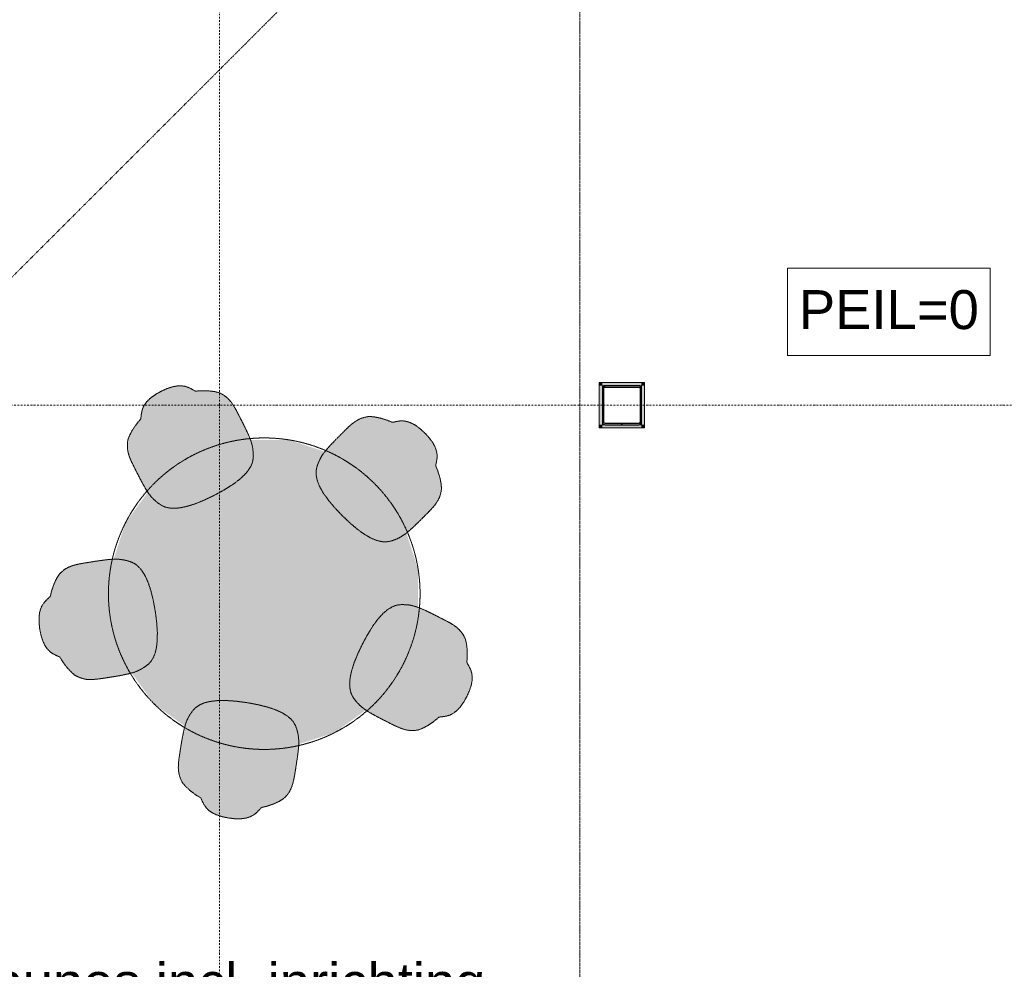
# Model space of a CAD drawing. Extents: x 0 to 92550, y 0 to 59400.
# Tile 25 of 87: x 19970 to 23761, y 31727 to 35385. Entities that reach past the tile are written whole.
import ezdxf
from ezdxf.xclip import XClip

# ---------------------------------------------------------------- set-up
doc = ezdxf.new("R2010")
doc.units = 0
doc.header["$MEASUREMENT"] = 0
doc.header["$XCLIPFRAME"] = 0
for name, pattern in [('Streep-punt fijn', [1251.000023, 626.000023, -312.5, 0, -312.5]), ('Streeplijn', [468.700004, 312.5, -156.200004]), ('Streeplijn fijn', [234.119993, 155.999994, -78.119999])]:
    doc.linetypes.add(name, pattern=pattern)
for name, color, linetype in [('ZZ 28 HDC staalconstructies', 7, 'Continuous'), ('ZZ 42 Aftimmerwerk algemeen', 7, 'Continuous'), ('ZZ 72 Vaste inrichting', 7, 'Continuous'), ('ZZ A Stramien', 7, 'Continuous'), ('ZZ Aankleding 2D tek', 7, 'Continuous'), ('ZZ Info_tekst Algemeen', 7, 'Continuous')]:
    doc.layers.add(name, color=color, linetype=linetype)
doc.styles.add('GENERATED_STYLE_1', font='arial.ttf')

# ---------------------------------------------------------------- blocks, each defined once
blk = doc.blocks.new('Drawing_1_1', base_point=(5738.9, 6500))
at = {"layer": 'ZZ 28 HDC staalconstructies', "linetype": 'Continuous', "lineweight": 0, "true_color": 0x000000}
h = blk.add_hatch(dxfattribs=at)
h.set_pattern_fill('515_Staal_0001', color=18, style=0, pattern_type=2)
h.set_pattern_definition([(225, (22213.87, 33965), (-159.1, 159.1), []), (225, (22160.83, 34018.03), (-159.1, 159.1), [])])
h.paths.add_polyline_path([(22353.9, 33975), (22223.9, 33975, 0.414214), (22213.9, 33965), (22213.9, 33835, 0.414214), (22223.9, 33825), (22353.9, 33825, 0.414214), (22363.9, 33835), (22363.9, 33965, 0.414214)])
h.paths.add_polyline_path([(22353.9, 33970, -0.414214), (22358.9, 33965), (22358.9, 33835, -0.414214), (22353.9, 33830), (22223.9, 33830, -0.414214), (22218.9, 33835), (22218.9, 33965, -0.414214), (22223.9, 33970)], flags=0)
at = {"layer": 'ZZ 42 Aftimmerwerk algemeen', "linetype": 'Continuous', "lineweight": 0, "true_color": 0x7f7f7f}
for points in [[(22213.9, 33987), (22201.9, 33987), (22213.9, 33975)], [(22213.9, 33975), (22201.9, 33987), (22201.9, 33975)], [(22213.9, 33825), (22213.9, 33975), (22201.9, 33975), (22201.9, 33825)], [(22213.9, 33975), (22363.9, 33975), (22363.9, 33987), (22213.9, 33987)], [(22363.9, 33975), (22375.9, 33987), (22363.9, 33987)], [(22363.9, 33975), (22375.9, 33975), (22375.9, 33987)], [(22363.9, 33975), (22363.9, 33825), (22375.9, 33825), (22375.9, 33975)], [(22213.9, 33825), (22201.9, 33813), (22213.9, 33813)], [(22201.9, 33825), (22201.9, 33813), (22213.9, 33825)], [(22363.9, 33825), (22213.9, 33825), (22213.9, 33813), (22363.9, 33813)], [(22363.9, 33825), (22375.9, 33813), (22375.9, 33825)], [(22363.9, 33813), (22375.9, 33813), (22363.9, 33825)]]:
    blk.add_hatch(color=8, dxfattribs=at).paths.add_polyline_path(points)
at = {"layer": 'ZZ 72 Vaste inrichting', "linetype": 'Continuous', "lineweight": 0, "true_color": 0xffffff}
for points in [[(20838.9, 33811.9), (20828.7, 33832.3), (20818.7, 33851.9), (20809.7, 33869.5), (20801.3, 33885.3), (20793.1, 33899.1), (20785.1, 33911.1), (20776.3, 33921.3), (20767.7, 33929.9), (20759.1, 33936.5), (20750.9, 33941.5), (20745.9, 33944.5), (20738.7, 33947.8), (20731.5, 33949.9), (20720.3, 33952.7), (20702.5, 33954.7), (20695.5, 33955.5), (20672.7, 33955.9), (20665.5, 33955.9), (20656.5, 33955.1), (20647.1, 33954.3), (20641.5, 33957.1), (20631.1, 33962.9), (20620.5, 33968.3), (20608.5, 33972.5), (20594.5, 33974.7), (20577.7, 33974.5), (20558.5, 33971.1), (20536.7, 33963.9), (20514.3, 33953.7), (20493.1, 33941.5), (20474.5, 33928.3), (20460.3, 33914.7), (20450.3, 33901.3), (20443.9, 33888.7), (20440.3, 33876.5), (20438.3, 33864.7), (20436.9, 33852.9), (20435.9, 33846.7), (20429.7, 33839.5), (20423.9, 33832.7), (20419.5, 33826.9), (20406.3, 33808.1), (20402.9, 33802.1), (20394.3, 33786.5), (20389.9, 33775.7), (20387.1, 33768.7), (20385.7, 33760.9), (20385.1, 33755.1), (20384.5, 33745.7), (20384.9, 33734.7), (20386.5, 33722.7), (20389.7, 33709.7), (20394.5, 33696.1), (20401.1, 33681.3), (20408.9, 33665.3), (20417.7, 33647.7), (20427.7, 33628.1), (20438.3, 33607.9), (20448.9, 33588.5), (20459.3, 33571.1), (20468.7, 33557.1), (20477.9, 33545.9), (20487.1, 33536.5), (20496.3, 33528.3), (20506.5, 33520.3), (20517.5, 33513.3), (20530.3, 33507.9), (20545.1, 33504.3), (20563.3, 33502.9), (20585.3, 33504.5), (20612.1, 33509.9), (20643.7, 33519.5), (20680.1, 33534.3), (20718.7, 33552.7), (20756.1, 33573.1), (20789.5, 33593.9), (20816.1, 33613.9), (20836.1, 33632.3), (20850.3, 33649.1), (20859.9, 33664.5), (20865.7, 33678.7), (20868.7, 33692.3), (20869.7, 33705.3), (20869.1, 33718.1), (20867.9, 33730.7), (20865.7, 33743.5), (20861.9, 33757.5), (20856.3, 33773.5), (20848.3, 33791.8)], [(21495.9, 33440.3), (21512.1, 33456.3), (21527.7, 33471.9), (21541.7, 33485.9), (21553.9, 33498.7), (21564.7, 33510.7), (21573.5, 33522.3), (21580.5, 33533.5), (21585.9, 33544.5), (21589.7, 33554.6), (21591.9, 33563.9), (21593.1, 33569.7), (21594.1, 33577.5), (21593.7, 33585.1), (21592.9, 33596.7), (21589.5, 33614.1), (21588.1, 33621.1), (21581.3, 33642.9), (21579.1, 33649.7), (21575.5, 33657.9), (21571.9, 33666.7), (21572.9, 33672.9), (21575.3, 33684.5), (21577.1, 33696.5), (21577.3, 33709.1), (21575.1, 33723.1), (21569.7, 33738.9), (21560.5, 33756.3), (21546.9, 33774.7), (21530.3, 33792.7), (21512.1, 33809.3), (21493.9, 33822.9), (21476.5, 33832.1), (21460.7, 33837.5), (21446.7, 33839.7), (21433.9, 33839.5), (21422.1, 33837.6), (21410.5, 33835.2), (21404.3, 33834.3), (21395.5, 33837.9), (21387.3, 33841.5), (21380.3, 33843.9), (21358.5, 33850.5), (21351.7, 33851.9), (21334.3, 33855.3), (21322.5, 33856.3), (21315.1, 33856.5), (21307.3, 33855.5), (21301.5, 33854.3), (21292.3, 33852.1), (21282.1, 33848.3), (21271.1, 33843.1), (21259.9, 33835.9), (21248.3, 33827.1), (21236.3, 33816.5), (21223.5, 33804.1), (21209.5, 33790.1), (21193.9, 33774.5), (21177.9, 33758.3), (21162.7, 33742.1), (21149.5, 33726.9), (21139.1, 33713.5), (21131.3, 33701.5), (21125.1, 33689.9), (21120.1, 33678.3), (21115.7, 33666.3), (21112.5, 33653.7), (21111.1, 33639.9), (21112.5, 33624.5), (21116.7, 33606.9), (21125.1, 33586.5), (21138.5, 33562.7), (21157.5, 33535.7), (21182.9, 33505.5), (21212.1, 33474.5), (21243.1, 33445.3), (21273.3, 33419.9), (21300.3, 33400.9), (21324.1, 33387.5), (21344.5, 33379.1), (21362.1, 33374.9), (21377.5, 33373.7), (21391.3, 33374.9), (21403.9, 33378), (21415.9, 33382.5), (21427.5, 33387.5), (21438.9, 33393.7), (21451.1, 33401.5), (21464.5, 33411.9), (21479.7, 33425.1)], [(21335.9, 32749.7), (21446.3, 32901.7), (21504.3, 33080.1), (21504.3, 33267.9), (21446.3, 33446.5), (21335.9, 33598.3), (21184.1, 33708.7), (21005.5, 33766.7), (20817.7, 33766.7), (20639.3, 33708.7), (20487.3, 33598.3), (20377.1, 33446.5), (20319.1, 33267.9), (20319.1, 33080.1), (20377.1, 32901.7), (20487.3, 32749.7), (20639.3, 32639.5), (20817.7, 32581.5), (21005.5, 32581.5), (21184.1, 32639.5)], [(20282.5, 33301.9), (20259.9, 33298.7), (20238.1, 33295.1), (20218.7, 33292.1), (20201.1, 33288.9), (20185.3, 33285.5), (20171.5, 33281.5), (20159.1, 33276.3), (20148.3, 33270.7), (20139.3, 33264.5), (20132.1, 33258.5), (20127.7, 33254.5), (20122.3, 33248.7), (20118.1, 33242.5), (20112.1, 33232.7), (20104.5, 33216.5), (20101.5, 33210.1), (20094.3, 33188.5), (20092.1, 33181.5), (20090.1, 33172.9), (20087.9, 33163.5), (20083.3, 33159.1), (20074.7, 33151.1), (20066.3, 33142.5), (20058.5, 33132.5), (20052, 33119.9), (20047.1, 33103.9), (20044.5, 33084.5), (20044.7, 33061.5), (20047.3, 33037.1), (20052.3, 33013.1), (20059.3, 32991.3), (20067.7, 32973.7), (20077.3, 32960.1), (20087.5, 32950.1), (20097.9, 32942.7), (20108.5, 32937.3), (20119.3, 32932.3), (20124.9, 32929.5), (20129.9, 32921.3), (20134.5, 32913.7), (20138.7, 32907.7), (20152.3, 32889.5), (20157.1, 32884.3), (20169.3, 32871.3), (20178.1, 32863.7), (20183.9, 32859.1), (20190.9, 32855.3), (20196.3, 32852.9), (20205.1, 32849.3), (20215.5, 32846.3), (20227.5, 32844), (20240.9, 32843.3), (20255.2, 32843.7), (20271.3, 32845.2), (20289.1, 32847.7), (20308.4, 32850.7), (20330.2, 32854.1), (20352.7, 32857.9), (20374.5, 32862.1), (20394.3, 32866.5), (20410.5, 32871.3), (20423.9, 32876.5), (20435.7, 32882.3), (20446.5, 32888.7), (20457.1, 32895.7), (20467.3, 32904.1), (20476.3, 32914.5), (20484.3, 32927.5), (20491.3, 32944.3), (20496.5, 32965.7), (20499.7, 32992.9), (20500.1, 33025.9), (20497.3, 33065.3), (20491.9, 33107.5), (20484.1, 33149.5), (20474.5, 33187.7), (20463.9, 33219.1), (20452.5, 33243.9), (20440.9, 33262.7), (20429.1, 33276.5), (20417.5, 33286.5), (20405.5, 33293.5), (20393.3, 33298.3), (20381, 33301.7), (20368.9, 33304.5), (20355.9, 33306.3), (20341.3, 33307.1), (20324.5, 33306.7), (20304.3, 33304.9)], [(21345.5, 32700.7), (21365.7, 32690.1), (21385.3, 32680.3), (21402.9, 32671.3), (21418.9, 32663.5), (21433.7, 32657.1), (21447.3, 32652.1), (21460.3, 32648.9), (21472.3, 32647.3), (21483.1, 32646.8), (21492.7, 32647.5), (21498.5, 32648), (21506.3, 32649.7), (21513.3, 32652.3), (21524.1, 32656.7), (21539.7, 32665.3), (21545.7, 32668.6), (21564.5, 32681.9), (21570.3, 32686.3), (21576.9, 32692.1), (21584.3, 32698.3), (21590.5, 32699.3), (21602.3, 32700.7), (21614.1, 32702.7), (21626.3, 32706.3), (21638.9, 32712.7), (21652.3, 32722.7), (21665.9, 32736.9), (21679.1, 32755.5), (21691.3, 32776.9), (21701.3, 32799.1), (21708.7, 32820.9), (21712.1, 32840.1), (21712.3, 32856.9), (21710.1, 32870.9), (21705.9, 32882.9), (21700.5, 32893.5), (21694.7, 32903.9), (21691.9, 32909.5), (21692.5, 32918.9), (21693.3, 32927.9), (21693.5, 32935.1), (21693.1, 32958.1), (21692.3, 32964.9), (21690.1, 32982.7), (21687.3, 32994), (21685.5, 33001.1), (21681.9, 33008.3), (21679.1, 33013.5), (21674.1, 33021.5), (21667.3, 33030.1), (21658.9, 33038.9), (21648.7, 33047.5), (21636.7, 33055.7), (21622.9, 33063.7), (21607.1, 33072.1), (21589.5, 33081.1), (21569.9, 33091.1), (21549.5, 33101.3), (21529.5, 33110.7), (21510.9, 33118.7), (21495.1, 33124.3), (21481.1, 33128.1), (21468.1, 33130.5), (21455.7, 33131.5), (21442.9, 33132.1), (21429.9, 33131.3), (21416.3, 33128.2), (21402.1, 33122.2), (21386.7, 33112.7), (21369.9, 33098.5), (21351.3, 33078.5), (21331.5, 33052), (21310.7, 33018.5), (21290.3, 32981.1), (21271.9, 32942.7), (21257.1, 32906.1), (21247.5, 32874.5), (21242.1, 32847.6), (21240.5, 32825.7), (21241.9, 32807.7), (21245.3, 32792.7), (21250.9, 32779.9), (21257.9, 32768.9), (21265.7, 32758.9), (21274.1, 32749.5), (21283.5, 32740.3), (21294.7, 32731.3), (21308.7, 32721.7), (21326.1, 32711.3)], [(20595.5, 32615.1), (20591.7, 32592.6), (20588.3, 32571.1), (20585.3, 32551.5), (20582.7, 32533.7), (20581.3, 32517.9), (20580.7, 32503.3), (20581.7, 32489.8), (20583.9, 32478.1), (20586.9, 32467.5), (20590.5, 32458.7), (20592.9, 32453.5), (20596.7, 32446.3), (20601.3, 32440.7), (20608.9, 32431.7), (20621.9, 32419.5), (20627.1, 32414.9), (20645.3, 32401.1), (20651.3, 32396.9), (20658.9, 32392.3), (20667.1, 32387.3), (20669.9, 32381.7), (20674.7, 32370.9), (20680.3, 32360.3), (20687.7, 32349.9), (20697.5, 32339.7), (20711.3, 32330.1), (20728.9, 32321.7), (20750.7, 32314.7), (20774.7, 32309.9), (20799.1, 32307.1), (20821.9, 32306.9), (20841.3, 32309.5), (20857.3, 32314.5), (20869.9, 32321.1), (20880.1, 32328.7), (20888.7, 32337.1), (20896.7, 32345.9), (20901.1, 32350.3), (20910.3, 32352.5), (20919.1, 32354.4), (20926.1, 32356.7), (20947.7, 32364.1), (20954.1, 32366.9), (20970.1, 32374.5), (20980.1, 32380.7), (20986.3, 32384.6), (20992.1, 32390.1), (20996.1, 32394.5), (21002.1, 32401.7), (21008.3, 32410.7), (21013.9, 32421.5), (21018.9, 32433.9), (21023.1, 32447.9), (21026.5, 32463.5), (21029.7, 32481.1), (21032.7, 32500.7), (21036.1, 32522.3), (21039.5, 32544.9), (21042.3, 32566.9), (21044.3, 32586.9), (21044.7, 32603.9), (21043.9, 32618.3), (21042.1, 32631.3), (21039.3, 32643.4), (21035.9, 32655.7), (21031.1, 32667.9), (21023.9, 32679.9), (21013.9, 32691.5), (21000.1, 32703.3), (20981.5, 32714.8), (20956.7, 32726.3), (20925.3, 32736.9), (20887.1, 32746.5), (20845.1, 32754.3), (20802.9, 32759.9), (20763.5, 32762.7), (20730.5, 32762), (20703.3, 32758.9), (20681.9, 32753.7), (20665.1, 32746.7), (20652.1, 32738.7), (20641.7, 32729.7), (20633.3, 32719.5), (20626.1, 32708.8), (20619.7, 32698.1), (20614.1, 32686.5), (20608.9, 32672.9), (20604.1, 32656.7), (20599.7, 32636.9)]]:
    blk.add_hatch(color=7, dxfattribs=at).paths.add_polyline_path(points)
at = {"layer": 'ZZ 28 HDC staalconstructies', "color": 7, "linetype": 'Continuous', "lineweight": 25, "ltscale": 0.01, "flags": 128}
for points in [[(22353.9, 33975), (22223.9, 33975, 0.414214), (22213.9, 33965), (22213.9, 33835, 0.414214), (22223.9, 33825), (22353.9, 33825, 0.414214), (22363.9, 33835), (22363.9, 33965, 0.414214)], [(22353.9, 33970, -0.414214), (22358.9, 33965), (22358.9, 33835, -0.414214), (22353.9, 33830), (22223.9, 33830, -0.414214), (22218.9, 33835), (22218.9, 33965, -0.414214), (22223.9, 33970)]]:
    blk.add_lwpolyline(points, format="xyb", close=True, dxfattribs=at)
at = {"layer": 'ZZ 42 Aftimmerwerk algemeen', "color": 7, "linetype": 'Continuous', "lineweight": 9, "ltscale": 0.01, "flags": 128}
for points in [[(22201.9, 33987), (22213.9, 33987)], [(22201.9, 33987), (22201.9, 33813)], [(22363.9, 33987), (22213.9, 33987)], [(22213.9, 33825), (22213.9, 33975)], [(22213.9, 33975), (22363.9, 33975)], [(22375.9, 33987), (22363.9, 33987)], [(22363.9, 33975), (22363.9, 33825)], [(22375.9, 33825), (22375.9, 33987)], [(22363.9, 33825), (22213.9, 33825)], [(22375.9, 33813), (22375.9, 33825)], [(22201.9, 33813), (22213.9, 33813)], [(22213.9, 33813), (22375.9, 33813)]]:
    blk.add_lwpolyline(points, dxfattribs=at)
at = {"layer": 'ZZ 72 Vaste inrichting', "color": 174, "linetype": 'Streeplijn fijn', "lineweight": 5, "ltscale": 0.01, "true_color": 0x0000aa, "flags": 128}
for points in [[(20536.7, 33963.9), (20558.5, 33971.1)], [(20558.5, 33971.1), (20577.7, 33974.5)], [(20577.7, 33974.5), (20594.5, 33974.7)], [(20594.5, 33974.7), (20608.5, 33972.5)], [(20608.5, 33972.5), (20620.5, 33968.3)], [(20474.5, 33928.3), (20493.1, 33941.5)], [(20493.1, 33941.5), (20514.3, 33953.7)], [(20514.3, 33953.7), (20536.7, 33963.9)], [(20620.5, 33968.3), (20631.1, 33962.8)], [(20631.1, 33962.9), (20641.5, 33957.1)], [(20641.5, 33957.1), (20647.1, 33954.3)], [(20647.1, 33954.3), (20656.5, 33955.1)], [(20656.5, 33955.1), (20665.5, 33955.9)], [(20665.5, 33955.9), (20672.7, 33955.9)], [(20672.7, 33955.9), (20695.5, 33955.5)], [(20695.5, 33955.5), (20702.5, 33954.7)], [(20702.5, 33954.7), (20720.3, 33952.7)], [(20720.3, 33952.7), (20731.5, 33949.9)], [(20731.5, 33949.9), (20738.7, 33947.9)], [(20738.7, 33947.9), (20745.9, 33944.5)], [(20745.9, 33944.5), (20750.9, 33941.4)], [(20750.9, 33941.5), (20759.1, 33936.5)], [(20759.1, 33936.5), (20767.7, 33929.9)], [(20443.9, 33888.7), (20450.3, 33901.3)], [(20450.3, 33901.3), (20460.3, 33914.7)], [(20460.3, 33914.7), (20474.5, 33928.3)], [(20767.7, 33929.9), (20776.3, 33921.3)], [(20776.3, 33921.3), (20785.1, 33911.1)], [(20785.1, 33911.1), (20793.1, 33899.1)], [(20793.1, 33899.1), (20801.3, 33885.3)], [(20436.9, 33852.9), (20438.3, 33864.7)], [(20438.3, 33864.7), (20440.3, 33876.5)], [(20440.3, 33876.5), (20443.9, 33888.7)], [(20801.3, 33885.3), (20809.7, 33869.5)], [(20809.7, 33869.5), (20818.7, 33851.9)], [(20406.3, 33808.1), (20419.5, 33826.9)], [(20419.5, 33826.9), (20423.9, 33832.7)], [(20423.9, 33832.7), (20429.7, 33839.5)], [(20429.7, 33839.5), (20435.9, 33846.7)], [(20435.9, 33846.7), (20436.9, 33852.9)], [(20818.7, 33851.9), (20828.7, 33832.3)], [(20828.7, 33832.3), (20838.9, 33811.9)], [(21236.3, 33816.5), (21248.3, 33827.1)], [(21248.3, 33827.1), (21259.9, 33835.9)], [(21259.9, 33835.9), (21271.1, 33843.1)], [(21271.1, 33843.1), (21282.1, 33848.3)], [(21282.1, 33848.3), (21292.3, 33852.1)], [(21292.3, 33852.1), (21301.5, 33854.3)], [(21301.5, 33854.3), (21307.3, 33855.5)], [(21307.3, 33855.5), (21315.1, 33856.5)], [(21315.1, 33856.5), (21322.5, 33856.3)], [(21322.5, 33856.3), (21334.3, 33855.3)], [(21334.3, 33855.3), (21351.7, 33851.9)], [(21351.7, 33851.9), (21358.5, 33850.5)], [(21358.5, 33850.5), (21380.3, 33843.8)], [(21380.3, 33843.9), (21387.3, 33841.5)], [(21387.3, 33841.5), (21395.5, 33837.9)], [(21395.5, 33837.9), (21404.3, 33834.3)], [(21404.3, 33834.3), (21410.5, 33835.3)], [(21410.5, 33835.3), (21422.1, 33837.7)], [(21422.1, 33837.7), (21433.9, 33839.5)], [(21433.9, 33839.5), (21446.7, 33839.7)], [(21446.7, 33839.7), (21460.7, 33837.5)], [(21460.7, 33837.5), (21476.5, 33832.1)], [(21476.5, 33832.1), (21493.9, 33822.9)], [(21493.9, 33822.9), (21512.1, 33809.3)], [(20389.9, 33775.7), (20394.3, 33786.5)], [(20394.3, 33786.5), (20402.9, 33802.1)], [(20402.9, 33802.1), (20406.3, 33808.1)], [(20838.9, 33811.9), (20848.3, 33791.8)], [(20848.3, 33791.9), (20856.3, 33773.5)], [(21193.9, 33774.5), (21209.5, 33790.1)], [(21209.5, 33790.1), (21223.5, 33804)], [(21223.5, 33804.1), (21236.3, 33816.5)], [(21512.1, 33809.3), (21530.3, 33792.7)], [(21530.3, 33792.7), (21546.9, 33774.7)], [(20384.5, 33745.7), (20385.1, 33755.1)], [(20384.9, 33734.7), (20384.5, 33745.7)], [(20385.1, 33755.1), (20385.7, 33760.9)], [(20385.7, 33760.9), (20387.1, 33768.7)], [(20387.1, 33768.7), (20389.9, 33775.7)], [(20856.3, 33773.5), (20861.9, 33757.5)], [(20861.9, 33757.5), (20865.7, 33743.5)], [(20865.7, 33743.5), (20867.9, 33730.7)], [(21162.7, 33742.1), (21177.9, 33758.3)], [(21177.9, 33758.3), (21193.9, 33774.5)], [(21546.9, 33774.7), (21560.5, 33756.3)], [(21560.5, 33756.3), (21569.7, 33738.9)], [(20386.5, 33722.7), (20384.9, 33734.7)], [(20389.7, 33709.7), (20386.5, 33722.7)], [(20394.5, 33696.1), (20389.7, 33709.7)], [(20867.9, 33730.7), (20869.1, 33718.1)], [(20869.1, 33718.1), (20869.7, 33705.3)], [(21131.3, 33701.5), (21139.1, 33713.5)], [(21139.1, 33713.5), (21149.5, 33726.9)], [(21149.5, 33726.9), (21162.7, 33742.1)], [(21569.7, 33738.9), (21575.1, 33723.1)], [(21575.1, 33723.1), (21577.3, 33709.1)], [(21577.3, 33709.1), (21577.1, 33696.5)], [(20401.1, 33681.3), (20394.5, 33696.1)], [(20408.9, 33665.3), (20401.1, 33681.3)], [(20865.7, 33678.7), (20859.9, 33664.5)], [(20868.7, 33692.3), (20865.7, 33678.7)], [(20869.7, 33705.3), (20868.7, 33692.3)], [(21115.7, 33666.3), (21120.1, 33678.3)], [(21120.1, 33678.3), (21125.1, 33689.9)], [(21125.1, 33689.9), (21131.3, 33701.5)], [(21572.9, 33672.9), (21571.9, 33666.7)], [(21575.3, 33684.5), (21572.9, 33672.9)], [(21577.1, 33696.5), (21575.3, 33684.5)], [(20417.7, 33647.7), (20408.9, 33665.3)], [(20427.7, 33628.1), (20417.7, 33647.7)], [(20836.1, 33632.3), (20816.1, 33613.9)], [(20850.3, 33649.1), (20836.1, 33632.3)], [(20859.9, 33664.5), (20850.3, 33649.1)], [(21111.1, 33639.9), (21112.5, 33653.7)], [(21112.5, 33624.5), (21111.1, 33639.9)], [(21112.5, 33653.7), (21115.7, 33666.3)], [(21571.9, 33666.7), (21575.5, 33657.9)], [(21575.5, 33657.9), (21579.1, 33649.7)], [(21579.1, 33649.7), (21581.3, 33642.9)], [(21581.3, 33642.9), (21588.1, 33621.1)], [(20438.3, 33607.9), (20427.7, 33628.1)], [(20448.9, 33588.5), (20438.3, 33607.9)], [(20789.5, 33593.9), (20756.1, 33573.1)], [(20816.1, 33613.9), (20789.5, 33593.9)], [(21116.7, 33606.9), (21112.5, 33624.5)], [(21125.1, 33586.5), (21116.7, 33606.9)], [(21588.1, 33621.1), (21589.5, 33614.1)], [(21589.5, 33614.1), (21592.9, 33596.7)], [(21592.9, 33596.7), (21593.7, 33585.1)], [(20459.3, 33571.1), (20448.9, 33588.5)], [(20468.7, 33557.1), (20459.3, 33571.1)], [(20477.9, 33545.9), (20468.7, 33557.1)], [(20756.1, 33573.1), (20718.7, 33552.7)], [(21138.5, 33562.7), (21125.1, 33586.5)], [(21157.5, 33535.7), (21138.5, 33562.7)], [(21589.7, 33554.7), (21585.9, 33544.5)], [(21591.9, 33563.9), (21589.7, 33554.7)], [(21593.1, 33569.7), (21591.9, 33563.9)], [(21594.1, 33577.5), (21593.1, 33569.6)], [(21593.7, 33585.1), (21594.1, 33577.5)], [(20487.1, 33536.5), (20477.9, 33545.9)], [(20496.3, 33528.3), (20487.1, 33536.5)], [(20506.5, 33520.3), (20496.3, 33528.3)], [(20517.5, 33513.3), (20506.5, 33520.3)], [(20643.7, 33519.5), (20612.1, 33509.9)], [(20680.1, 33534.3), (20643.7, 33519.5)], [(20718.7, 33552.7), (20680.1, 33534.3)], [(21182.9, 33505.5), (21157.5, 33535.7)], [(21573.5, 33522.3), (21564.7, 33510.7)], [(21580.5, 33533.5), (21573.5, 33522.3)], [(21585.9, 33544.5), (21580.5, 33533.5)], [(20530.3, 33507.9), (20517.5, 33513.3)], [(20545.1, 33504.3), (20530.3, 33507.9)], [(20563.3, 33502.9), (20545.1, 33504.3)], [(20585.3, 33504.5), (20563.3, 33502.9)], [(20612.1, 33509.9), (20585.3, 33504.4)], [(21212.1, 33474.5), (21182.9, 33505.5)], [(21541.7, 33485.9), (21527.7, 33471.9)], [(21553.9, 33498.7), (21541.7, 33485.9)], [(21564.7, 33510.7), (21553.9, 33498.7)], [(21243.1, 33445.3), (21212.1, 33474.5)], [(21273.3, 33419.9), (21243.1, 33445.3)], [(21495.9, 33440.3), (21479.7, 33425.1)], [(21512.1, 33456.3), (21495.9, 33440.3)], [(21527.7, 33471.9), (21512.1, 33456.3)], [(21300.3, 33400.9), (21273.3, 33419.9)], [(21464.5, 33411.9), (21451.1, 33401.5)], [(21479.7, 33425.1), (21464.5, 33411.9)], [(21324.1, 33387.5), (21300.3, 33400.9)], [(21344.5, 33379.1), (21324.1, 33387.5)], [(21362.1, 33374.9), (21344.5, 33379.1)], [(21377.5, 33373.7), (21362.1, 33374.9)], [(21391.3, 33374.9), (21377.5, 33373.7)], [(21403.9, 33378.1), (21391.3, 33374.9)], [(21415.9, 33382.5), (21403.9, 33378.1)], [(21427.5, 33387.5), (21415.9, 33382.5)], [(21438.9, 33393.7), (21427.5, 33387.5)], [(21451.1, 33401.5), (21438.9, 33393.7)], [(20185.3, 33285.5), (20201.1, 33288.9)], [(20201.1, 33288.9), (20218.7, 33292.1)], [(20218.7, 33292.1), (20238.1, 33295.1)], [(20238.1, 33295.1), (20259.9, 33298.7)], [(20259.9, 33298.7), (20282.5, 33301.9)], [(20282.5, 33301.9), (20304.3, 33304.9)], [(20304.3, 33304.9), (20324.5, 33306.6)], [(20324.5, 33306.7), (20341.3, 33307.1)], [(20341.3, 33307.1), (20355.9, 33306.3)], [(20355.9, 33306.3), (20368.9, 33304.4)], [(20368.9, 33304.5), (20381.1, 33301.7)], [(20381.1, 33301.7), (20393.3, 33298.3)], [(20393.3, 33298.3), (20405.5, 33293.5)], [(20405.5, 33293.5), (20417.5, 33286.5)], [(20122.3, 33248.7), (20127.7, 33254.5)], [(20127.7, 33254.5), (20132.1, 33258.5)], [(20132.1, 33258.5), (20139.3, 33264.5)], [(20139.3, 33264.5), (20148.3, 33270.7)], [(20148.3, 33270.7), (20159.1, 33276.3)], [(20159.1, 33276.3), (20171.5, 33281.5)], [(20171.5, 33281.5), (20185.3, 33285.5)], [(20417.5, 33286.5), (20429.1, 33276.5)], [(20429.1, 33276.5), (20440.9, 33262.7)], [(20440.9, 33262.7), (20452.5, 33243.9)], [(20101.5, 33210.1), (20104.5, 33216.5)], [(20104.5, 33216.5), (20112.1, 33232.7)], [(20112.1, 33232.7), (20118.1, 33242.5)], [(20118.1, 33242.5), (20122.3, 33248.7)], [(20452.5, 33243.9), (20463.9, 33219)], [(20463.9, 33219.1), (20474.5, 33187.7)], [(20090.1, 33172.9), (20092.1, 33181.5)], [(20092.1, 33181.5), (20094.3, 33188.5)], [(20094.3, 33188.5), (20101.5, 33210.1)], [(20474.5, 33187.7), (20484.1, 33149.5)], [(20058.5, 33132.5), (20066.3, 33142.5)], [(20066.3, 33142.5), (20074.7, 33151.1)], [(20074.7, 33151.1), (20083.3, 33159.1)], [(20083.3, 33159.1), (20087.9, 33163.5)], [(20087.9, 33163.5), (20090.1, 33172.9)], [(20484.1, 33149.5), (20491.9, 33107.5)], [(20044.5, 33084.5), (20047.1, 33103.9)], [(20047.1, 33103.9), (20052.1, 33119.9)], [(20052.1, 33119.9), (20058.5, 33132.5)], [(20491.9, 33107.5), (20497.3, 33065.3)], [(21369.9, 33098.5), (21386.7, 33112.7)], [(21386.7, 33112.7), (21402.1, 33122.3)], [(21402.1, 33122.3), (21416.3, 33128.3)], [(21416.3, 33128.3), (21429.9, 33131.3)], [(21429.9, 33131.3), (21442.9, 33132.1)], [(21442.9, 33132.1), (21455.7, 33131.4)], [(21455.7, 33131.5), (21468.1, 33130.5)], [(21468.1, 33130.5), (21481.1, 33128.1)], [(21481.1, 33128.1), (21495.1, 33124.3)], [(21495.1, 33124.3), (21510.9, 33118.7)], [(21510.9, 33118.7), (21529.5, 33110.7)], [(21529.5, 33110.7), (21549.5, 33101.3)], [(21549.5, 33101.3), (21569.9, 33091)], [(20044.7, 33061.5), (20044.5, 33084.5)], [(20047.3, 33037.1), (20044.7, 33061.5)], [(20497.3, 33065.3), (20500.1, 33025.9)], [(21331.5, 33052.1), (21351.3, 33078.5)], [(21351.3, 33078.5), (21369.9, 33098.5)], [(21569.9, 33091.1), (21589.5, 33081.1)], [(21589.5, 33081.1), (21607.1, 33072)], [(21607.1, 33072.1), (21622.9, 33063.7)], [(21622.9, 33063.7), (21636.7, 33055.7)], [(20052.3, 33013.1), (20047.3, 33037.1)], [(20500.1, 33025.9), (20499.7, 32992.9)], [(21310.7, 33018.5), (21331.5, 33052.1)], [(21636.7, 33055.7), (21648.7, 33047.5)], [(21648.7, 33047.5), (21658.9, 33038.9)], [(21658.9, 33038.9), (21667.3, 33030.1)], [(21667.3, 33030.1), (21674.1, 33021.5)], [(20059.3, 32991.3), (20052.3, 33013.1)], [(20067.7, 32973.7), (20059.3, 32991.2)], [(20499.7, 32992.9), (20496.5, 32965.6)], [(21290.3, 32981.1), (21310.7, 33018.5)], [(21674.1, 33021.5), (21679.1, 33013.5)], [(21679.1, 33013.5), (21681.9, 33008.3)], [(21681.9, 33008.3), (21685.5, 33001.1)], [(21685.5, 33001.1), (21687.3, 32994.1)], [(21687.3, 32994.1), (21690.1, 32982.7)], [(20077.3, 32960.1), (20067.7, 32973.7)], [(20087.5, 32950.1), (20077.3, 32960.1)], [(20097.9, 32942.7), (20087.5, 32950.1)], [(20496.5, 32965.7), (20491.3, 32944.3)], [(21271.9, 32942.7), (21290.3, 32981.1)], [(21690.1, 32982.7), (21692.3, 32964.9)], [(21692.3, 32964.9), (21693.1, 32958.1)], [(21693.1, 32958.1), (21693.5, 32935.1)], [(20108.5, 32937.3), (20097.9, 32942.7)], [(20119.3, 32932.3), (20108.5, 32937.3)], [(20124.9, 32929.5), (20119.3, 32932.3)], [(20129.9, 32921.3), (20124.9, 32929.5)], [(20134.5, 32913.7), (20129.9, 32921.3)], [(20138.7, 32907.7), (20134.5, 32913.7)], [(20476.3, 32914.5), (20467.3, 32904.1)], [(20484.3, 32927.5), (20476.3, 32914.5)], [(20491.3, 32944.3), (20484.3, 32927.5)], [(21257.1, 32906.1), (21271.9, 32942.7)], [(21692.5, 32918.9), (21691.9, 32909.5)], [(21691.9, 32909.5), (21694.7, 32903.9)], [(21693.3, 32927.9), (21692.5, 32918.9)], [(21693.5, 32935.1), (21693.3, 32927.9)], [(20152.3, 32889.5), (20138.7, 32907.7)], [(20157.1, 32884.3), (20152.3, 32889.5)], [(20169.3, 32871.3), (20157.1, 32884.3)], [(20178.1, 32863.7), (20169.3, 32871.3)], [(20410.5, 32871.3), (20394.3, 32866.5)], [(20423.9, 32876.5), (20410.5, 32871.3)], [(20435.7, 32882.3), (20423.9, 32876.5)], [(20446.5, 32888.7), (20435.7, 32882.3)], [(20457.1, 32895.7), (20446.5, 32888.7)], [(20467.3, 32904.1), (20457.1, 32895.7)], [(21242.1, 32847.7), (21247.5, 32874.5)], [(21247.5, 32874.5), (21257.1, 32906.1)], [(21694.7, 32903.9), (21700.5, 32893.5)], [(21700.5, 32893.5), (21705.9, 32882.9)], [(21705.9, 32882.9), (21710.1, 32870.9)], [(20183.9, 32859.1), (20178.1, 32863.7)], [(20190.9, 32855.3), (20183.9, 32859.1)], [(20196.3, 32852.9), (20190.9, 32855.3)], [(20205.1, 32849.3), (20196.3, 32852.9)], [(20215.5, 32846.3), (20205.1, 32849.3)], [(20227.5, 32844.1), (20215.5, 32846.3)], [(20240.9, 32843.3), (20227.5, 32844.1)], [(20255.3, 32843.7), (20240.9, 32843.3)], [(20271.3, 32845.3), (20255.3, 32843.7)], [(20289.1, 32847.7), (20271.3, 32845.3)], [(20308.5, 32850.7), (20289.1, 32847.6)], [(20330.3, 32854.1), (20308.5, 32850.7)], [(20352.7, 32857.9), (20330.3, 32854.1)], [(20374.5, 32862.1), (20352.7, 32857.8)], [(20394.3, 32866.5), (20374.5, 32862.1)], [(21240.5, 32825.7), (21242.1, 32847.7)], [(21712.1, 32840.1), (21708.7, 32820.9)], [(21710.1, 32870.9), (21712.3, 32856.9)], [(21712.3, 32856.9), (21712.1, 32840.1)], [(21241.9, 32807.7), (21240.5, 32825.7)], [(21245.3, 32792.7), (21241.9, 32807.7)], [(21701.3, 32799.1), (21691.3, 32776.9)], [(21708.7, 32820.9), (21701.3, 32799.1)], [(20681.9, 32753.7), (20703.3, 32758.9)], [(20703.3, 32758.9), (20730.5, 32762.1)], [(20730.5, 32762.1), (20763.5, 32762.6)], [(20763.5, 32762.7), (20802.9, 32759.9)], [(20802.9, 32759.9), (20845.1, 32754.3)], [(21250.9, 32779.9), (21245.3, 32792.6)], [(21257.9, 32768.9), (21250.9, 32779.9)], [(21265.7, 32758.9), (21257.9, 32768.9)], [(21274.1, 32749.5), (21265.7, 32758.9)], [(21691.3, 32776.9), (21679.1, 32755.5)], [(20633.3, 32719.5), (20641.7, 32729.7)], [(20641.7, 32729.7), (20652.1, 32738.7)], [(20652.1, 32738.7), (20665.1, 32746.7)], [(20665.1, 32746.7), (20681.9, 32753.7)], [(20845.1, 32754.3), (20887.1, 32746.4)], [(20887.1, 32746.5), (20925.3, 32736.9)], [(20925.3, 32736.9), (20956.7, 32726.3)], [(20956.7, 32726.3), (20981.5, 32714.8)], [(21283.5, 32740.3), (21274.1, 32749.5)], [(21294.7, 32731.3), (21283.5, 32740.3)], [(21308.7, 32721.7), (21294.7, 32731.3)], [(21326.1, 32711.3), (21308.7, 32721.6)], [(21652.3, 32722.7), (21638.9, 32712.7)], [(21665.9, 32736.9), (21652.3, 32722.7)], [(21679.1, 32755.5), (21665.9, 32736.9)], [(20608.9, 32672.9), (20614.1, 32686.5)], [(20614.1, 32686.5), (20619.7, 32698)], [(20619.7, 32698.1), (20626.1, 32708.9)], [(20626.1, 32708.9), (20633.3, 32719.5)], [(20981.5, 32714.9), (21000.1, 32703.3)], [(21000.1, 32703.3), (21013.9, 32691.5)], [(21013.9, 32691.5), (21023.9, 32679.9)], [(21345.5, 32700.7), (21326.1, 32711.3)], [(21365.7, 32690.1), (21345.5, 32700.7)], [(21385.3, 32680.3), (21365.7, 32690.1)], [(21564.5, 32681.9), (21545.7, 32668.7)], [(21570.3, 32686.3), (21564.5, 32681.9)], [(21576.9, 32692.1), (21570.3, 32686.3)], [(21584.3, 32698.3), (21576.9, 32692.1)], [(21590.5, 32699.3), (21584.3, 32698.3)], [(21602.3, 32700.7), (21590.5, 32699.3)], [(21614.1, 32702.7), (21602.3, 32700.7)], [(21626.3, 32706.3), (21614.1, 32702.7)], [(21638.9, 32712.7), (21626.3, 32706.3)], [(20599.7, 32636.9), (20604.1, 32656.7)], [(20604.1, 32656.7), (20608.9, 32672.9)], [(21023.9, 32679.9), (21031.1, 32667.9)], [(21031.1, 32667.9), (21035.9, 32655.7)], [(21035.9, 32655.7), (21039.3, 32643.5)], [(21402.9, 32671.3), (21385.3, 32680.3)], [(21418.9, 32663.5), (21402.9, 32671.3)], [(21433.7, 32657.1), (21418.9, 32663.5)], [(21447.3, 32652.1), (21433.7, 32657.1)], [(21460.3, 32648.9), (21447.3, 32652.1)], [(21472.3, 32647.3), (21460.3, 32648.9)], [(21483.1, 32646.9), (21472.3, 32647.3)], [(21492.7, 32647.5), (21483.1, 32646.9)], [(21498.5, 32648.1), (21492.7, 32647.4)], [(21506.3, 32649.7), (21498.5, 32648.1)], [(21513.3, 32652.3), (21506.3, 32649.7)], [(21524.1, 32656.7), (21513.3, 32652.3)], [(21539.7, 32665.3), (21524.1, 32656.7)], [(21545.7, 32668.7), (21539.7, 32665.3)], [(20591.7, 32592.7), (20595.5, 32615.1)], [(20595.5, 32615.1), (20599.7, 32636.9)], [(21039.3, 32643.5), (21042.1, 32631.3)], [(21042.1, 32631.3), (21043.9, 32618.3)], [(21043.9, 32618.3), (21044.7, 32603.9)], [(20585.3, 32551.5), (20588.3, 32571.1)], [(20588.3, 32571.1), (20591.7, 32592.7)], [(21044.3, 32586.9), (21042.3, 32566.9)], [(21044.7, 32603.9), (21044.3, 32586.9)], [(20581.3, 32517.9), (20582.7, 32533.7)], [(20582.7, 32533.7), (20585.3, 32551.5)], [(21039.5, 32544.9), (21036.1, 32522.3)], [(21042.3, 32566.9), (21039.5, 32544.9)], [(20580.7, 32503.3), (20581.3, 32517.9)], [(20581.7, 32489.9), (20580.7, 32503.3)], [(21032.7, 32500.7), (21029.7, 32481.1)], [(21036.1, 32522.3), (21032.7, 32500.7)], [(20583.9, 32478.1), (20581.7, 32489.9)], [(20586.9, 32467.5), (20583.9, 32478.1)], [(20590.5, 32458.7), (20586.9, 32467.5)], [(20592.9, 32453.5), (20590.5, 32458.7)], [(21026.5, 32463.5), (21023.1, 32447.9)], [(21029.7, 32481.1), (21026.5, 32463.5)], [(20596.7, 32446.3), (20592.9, 32453.5)], [(20601.3, 32440.7), (20596.7, 32446.3)], [(20608.9, 32431.7), (20601.3, 32440.7)], [(20621.9, 32419.5), (20608.9, 32431.7)], [(20627.1, 32414.9), (20621.9, 32419.5)], [(21013.9, 32421.5), (21008.3, 32410.7)], [(21018.9, 32433.9), (21013.9, 32421.5)], [(21023.1, 32447.9), (21018.9, 32433.9)], [(20645.3, 32401.1), (20627.1, 32414.9)], [(20651.3, 32396.9), (20645.3, 32401.1)], [(20658.9, 32392.3), (20651.3, 32396.9)], [(20667.1, 32387.3), (20658.9, 32392.3)], [(20669.9, 32381.7), (20667.1, 32387.3)], [(20674.7, 32370.9), (20669.9, 32381.7)], [(20980.1, 32380.7), (20970.1, 32374.5)], [(20986.3, 32384.7), (20980.1, 32380.7)], [(20992.1, 32390.1), (20986.3, 32384.6)], [(20996.1, 32394.5), (20992.1, 32390.1)], [(21002.1, 32401.7), (20996.1, 32394.5)], [(21008.3, 32410.7), (21002.1, 32401.7)], [(20680.3, 32360.3), (20674.7, 32370.9)], [(20687.7, 32349.9), (20680.3, 32360.2)], [(20697.5, 32339.7), (20687.7, 32349.9)], [(20896.7, 32345.9), (20888.7, 32337.1)], [(20901.1, 32350.3), (20896.7, 32345.9)], [(20910.3, 32352.5), (20901.1, 32350.3)], [(20919.1, 32354.5), (20910.3, 32352.5)], [(20926.1, 32356.7), (20919.1, 32354.5)], [(20947.7, 32364.1), (20926.1, 32356.7)], [(20954.1, 32366.9), (20947.7, 32364.1)], [(20970.1, 32374.5), (20954.1, 32366.9)], [(20711.3, 32330.1), (20697.5, 32339.7)], [(20728.9, 32321.7), (20711.3, 32330.1)], [(20750.7, 32314.7), (20728.9, 32321.7)], [(20774.7, 32309.9), (20750.7, 32314.7)], [(20799.1, 32307.1), (20774.7, 32309.9)], [(20821.9, 32306.9), (20799.1, 32307.1)], [(20841.3, 32309.5), (20821.9, 32306.9)], [(20857.3, 32314.5), (20841.3, 32309.5)], [(20869.9, 32321.1), (20857.3, 32314.4)], [(20880.1, 32328.7), (20869.9, 32321.1)], [(20888.7, 32337.1), (20880.1, 32328.7)]]:
    blk.add_lwpolyline(points, dxfattribs=at)
blk.add_lwpolyline([(21511.7, 33174.1, 0.414214), (20911.7, 33774.1, 0.414214), (20311.7, 33174.1, 0.414214), (20911.7, 32574.1, 0.414214)], format="xyb", close=True, dxfattribs=at)
at = {"layer": 'ZZ A Stramien', "color": 7, "linetype": 'Streep-punt fijn', "lineweight": 9, "ltscale": 0.01}
for p, q in [((20738.9, 6500), (20738.9, 52900)), ((8788.9, 33900), (61238.9, 33900))]:
    blk.add_line(p, q, dxfattribs=at)
at = {"layer": 'ZZ Aankleding 2D tek', "color": 7, "linetype": 'Streeplijn', "lineweight": 5, "ltscale": 0.01, "flags": 128}
for points in [[(16247, 30700.1), (22126.9, 36580)], [(20523.9, 36580), (22126.9, 36580), (22126.9, 24188)]]:
    blk.add_lwpolyline(points, dxfattribs=at)
at = {"layer": 'ZZ Info_tekst Algemeen', "color": 7, "linetype": 'Continuous', "lineweight": 5, "ltscale": 0.01}
for p, q in [((23707.1, 34427.9), (22926.6, 34427.9)), ((22926.6, 34427.9), (22926.6, 34092.1)), ((23707.1, 34092.1), (23707.1, 34427.9)), ((22926.6, 34092.1), (23707.1, 34092.1))]:
    blk.add_line(p, q, dxfattribs=at)
at = {"layer": 'ZZ Info_tekst Algemeen', "color": 7, "linetype": 'Continuous', "lineweight": 5, "insert": (23316.9, 34267.3), "char_height": 150, "attachment_point": 5, "style": 'GENERATED_STYLE_1'}
blk.add_mtext('\\A1;{\\pqc;\\fArial|b0|i0|c0|p0;\\W1.000000;PEIL=0}', dxfattribs=at)
at = {"layer": 'ZZ Info_tekst Algemeen', "color": 174, "linetype": 'Continuous', "lineweight": 5, "true_color": 0x0000aa, "insert": (20726.9, 31751.4), "char_height": 150, "width": 2090.874, "attachment_point": 2, "line_spacing_factor": 0.942898, "style": 'GENERATED_STYLE_1'}
blk.add_mtext('\\A1;{\\pqc;\\fArial|b0|i0|c0|p0;\\W1.000000;tribunes incl. inrichting door derden}', dxfattribs=at)

msp = doc.modelspace()

# ---------------------------------------------------------------- block references
at = {"color": 7, "linetype": 'Continuous', "lineweight": 25, "ltscale": 0.01}
ref = msp.add_blockref('Drawing_1_1', (5738.9, 6500), dxfattribs=at)
XClip(ref).set_block_clipping_path([(1000, 1000), (66950, 58400)])

doc.saveas('drawing.dxf')
